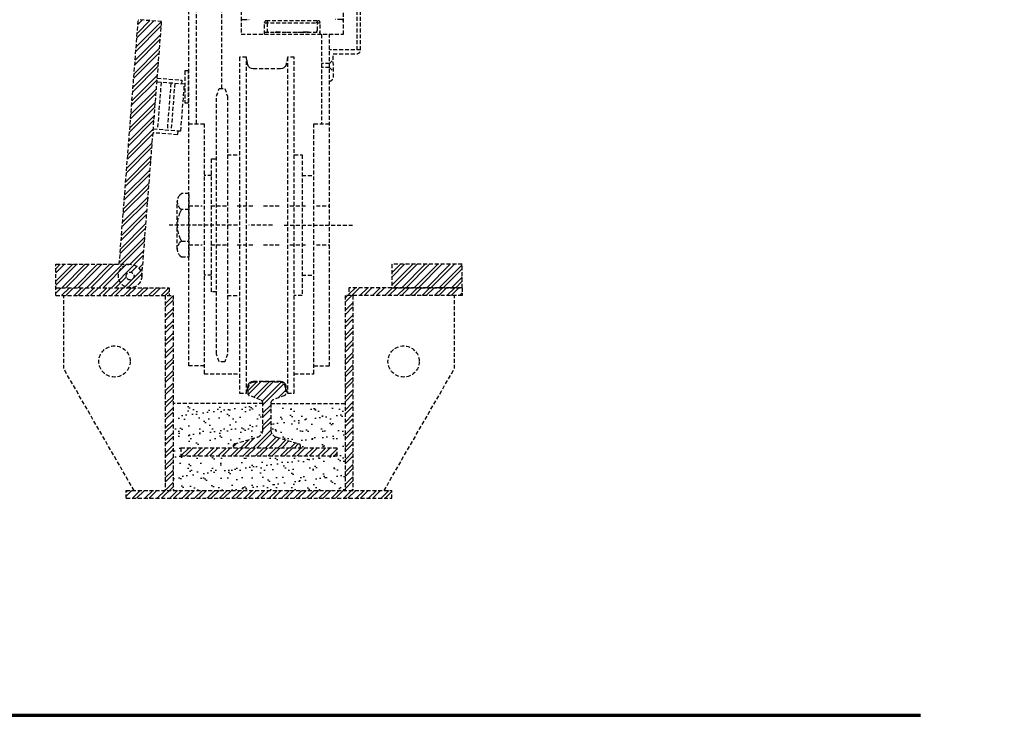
# Model space of a CAD drawing. Header units: inches. Extents: x 0 to 819, y -149 to 56.
# Tile 8 of 13: x 562 to 625, y -145 to -101. Entities that reach past the tile are written whole.
import ezdxf
from ezdxf import colors
from ezdxf.entities.mleader import LeaderData, LeaderLine
from ezdxf.enums import TextEntityAlignment as Align
from ezdxf.math import Vec2, Vec3

# ---------------------------------------------------------------- set-up
doc = ezdxf.new("R2010")
doc.units = ezdxf.units.IN
doc.header["$MEASUREMENT"] = 0
doc.linetypes.add('HIDDEN', pattern=[0.375, 0.25, -0.125])
for name, color, linetype in [('E-ANNO-TEXT', 2, 'Continuous'), ('G-ANNO-STD-SCRN-HIDD', 250, 'HIDDEN'), ('S-ANNO-SYMB', 2, 'Continuous')]:
    doc.layers.add(name, color=color, linetype=linetype)
doc.styles.add('Annotative', font='romans.shx', dxfattribs={"width": 0.8, "height": 0.125})
doc.styles.add('TITLES', font='swiss.ttf', dxfattribs={"width": 0.8})
pattern_1 = [(45, (329.21456, -164.8668), (-0.3977476, 0.3977476), []), (45, (329.4797, -164.8668), (-0.3977476, 0.3977476), [])]

# ---------------------------------------------------------------- blocks, each defined once
blk = doc.blocks.new('*U6')
at = {"linetype": 'Continuous', "lineweight": 70}
blk.add_line((1.125, 0.625), (10.5115, 0.625), dxfattribs=at)
at = {"style": 'TITLES', "width": 0.8}
blk.add_attdef('DRAWING_AREA_TITLE', text='', height=0.25, dxfattribs=at).set_placement((1.3743, 0.6339), align=Align.BOTTOM_LEFT)
blk.add_attdef('X#', text='', height=0.25, dxfattribs=at).set_placement((0.8125, 0.625), align=Align.MIDDLE_CENTER)
blk.add_attdef('SCALE:', text='', height=0.0938, dxfattribs=at).set_placement((1.3743, 0.5606), align=Align.TOP_LEFT)

msp = doc.modelspace()

# ---------------------------------------------------------------- hatches: boundary and pattern name
at = {"layer": 'G-ANNO-STD-SCRN-HIDD', "lineweight": -3}
h = msp.add_hatch(dxfattribs=at)
h.set_pattern_fill('ANSI32', color=256, scale=1.5)
h.set_pattern_definition(pattern_1)
h.paths.add_polyline_path([(571.574, -100.711), (570.079, -100.595), (568.862, -116.238), (569.556, -116.238, -0.437143), (570.303, -117.046)])
h = msp.add_hatch(dxfattribs=at)
h.set_pattern_fill('ANSI32', color=256, scale=1.5)
h.set_pattern_definition([(45, (320.33583, -205.8668), (-0.3977476, 0.3977476), []), (45, (320.601, -205.8668), (-0.3977476, 0.3977476), [])])
edge = h.paths.add_edge_path()
edge.add_line((569.566, -116.238), (564.806, -116.238))
edge.add_line((564.806, -116.238), (564.806, -117.738))
edge.add_line((564.806, -117.738), (569.566, -117.738))
edge.add_arc((569.566, -116.988), 0.75, 270, 450)
edge = h.paths.add_edge_path(flags=16)
edge.add_arc((569.566, -116.988), 0.25, 0, 360)
h = msp.add_hatch(dxfattribs=at)
h.set_pattern_fill('ANSI32', color=256, scale=1.5)
h.set_pattern_definition([(45, (328.21456, -164.8668), (-0.3977476, 0.3977476), []), (45, (328.4797, -164.8668), (-0.3977476, 0.3977476), [])])
h.paths.add_polyline_path([(586.306, -116.238), (586.306, -117.738), (590.806, -117.738), (590.806, -116.238)])
h = msp.add_hatch(dxfattribs=at)
h.set_pattern_fill('ANSI32', color=256, scale=1.5)
h.set_pattern_definition(pattern_1)
h.paths.add_polyline_path([(590.806, -117.867), (583.556, -117.867), (583.556, -118.238), (590.806, -118.238)])
h.paths.add_polyline_path([(590.806, -117.738), (586.306, -117.738), (583.556, -117.738), (583.556, -117.867), (590.806, -117.867)])
h.paths.add_polyline_path([(571.215, -117.738), (564.806, -117.738), (564.806, -117.867), (571.215, -117.867)])
h.paths.add_polyline_path([(572.056, -117.738), (571.215, -117.738), (571.215, -117.867), (572.056, -117.867)])
h.paths.add_polyline_path([(572.056, -117.867), (571.215, -117.867), (571.215, -118.238), (572.056, -118.238)])
h.paths.add_polyline_path([(571.215, -117.867), (564.806, -117.867), (564.806, -118.238), (571.215, -118.238)])
h.paths.add_polyline_path([(572.306, -118.238), (571.806, -118.238), (571.806, -127.214), (572.306, -127.339)])
h.paths.add_polyline_path([(572.306, -127.339), (571.806, -127.214), (571.806, -130.705), (572.306, -130.705)])
h.paths.add_polyline_path([(586.306, -130.705), (570.505, -130.705), (569.315, -131.205), (586.306, -131.205)])
h.paths.add_polyline_path([(570.505, -130.705), (569.306, -130.705), (569.306, -131.205), (569.315, -131.205)])
h.paths.add_polyline_path([(583.806, -128.31), (583.306, -128.237), (583.306, -130.705), (583.806, -130.705)])
h.paths.add_polyline_path([(583.806, -122.846), (583.306, -122.735), (583.306, -128.237), (583.806, -128.31)])
h.paths.add_polyline_path([(583.806, -118.238), (583.556, -118.238), (583.306, -118.238), (583.306, -122.735), (583.806, -122.846)])
h = msp.add_hatch(dxfattribs=at)
h.set_pattern_fill('ANSI32', color=256, scale=1.5)
h.set_pattern_definition([(45, (401.8315, -64.11896), (-0.3977476, 0.3977476), []), (45, (402.09664, -64.11896), (-0.3977476, 0.3977476), [])])
h.paths.add_polyline_path([(579.444, -124.623), (578.714, -124.909, 0.308607), (578.556, -125.141), (578.556, -126.812, 0.332706), (578.915, -127.292), (580.386, -127.724, -0.332706), (580.431, -127.784), (580.431, -127.925, -0.414214), (580.368, -127.988), (576.243, -127.988, -0.414214), (576.181, -127.925), (576.181, -127.784, -0.332706), (576.226, -127.724), (577.697, -127.292, 0.332706), (578.056, -126.812), (578.056, -125.141, 0.308607), (577.897, -124.909), (577.168, -124.623, -0.354665), (577.118, -124.562), (577.118, -124.147, -0.391902), (577.464, -123.773), (577.816, -123.746, -0.019195), (578.046, -123.738), (578.565, -123.738, -0.019195), (578.796, -123.746), (579.147, -123.773, -0.391902), (579.493, -124.147), (579.493, -124.562, -0.354665)])
h = msp.add_hatch(dxfattribs=at)
h.set_pattern_fill('AR-SAND', color=256, scale=0.5)
h.set_pattern_definition([(37.5, (14.9457, 0), (-0.0314967, 0.9634119), [0, -0.76, 0, -0.85, 0, -0.8125]), (7.5, (14.9457, 0), (0.8848884, 1.411073), [0, -0.41, 0, -0.685, 0, -0.2625]), (327.5, (14.3307, 0), (1.5570709, 0.0028295), [0, -0.25, 0, -0.9, 0, -1.175]), (317.5, (14.3307, 0), (1.5030633, 0.4388378), [0, -0.125, 0, -0.59, 0, -0.675])])
h.paths.add_polyline_path([(583.306, -125.141), (578.556, -125.141), (578.556, -126.812, 0.332706), (578.915, -127.292), (580.386, -127.724, -0.332706), (580.431, -127.784), (580.431, -127.925, -0.414214), (580.368, -127.988), (582.806, -127.988), (582.806, -128.488), (572.806, -128.488), (572.806, -127.988), (576.243, -127.988, -0.414214), (576.181, -127.925), (576.181, -127.784, -0.332706), (576.226, -127.724), (577.697, -127.292, 0.332706), (578.056, -126.812), (578.056, -125.141), (572.306, -125.141), (572.306, -130.705), (583.306, -130.705)])
h = msp.add_hatch(dxfattribs=at)
h.set_pattern_fill('ANSI32', color=256, scale=1.5)
h.set_pattern_definition([(45, (402.8315, -74.9324), (-0.3977476, 0.3977476), []), (45, (403.09664, -74.9324), (-0.3977476, 0.3977476), [])])
h.paths.add_polyline_path([(572.806, -128.488), (582.806, -128.488), (582.806, -127.988), (572.806, -127.988)])

# ---------------------------------------------------------------- linework, layer by layer
for p, q in [((568.862, -116.238), (570.079, -100.595)), ((571.574, -100.711), (570.079, -100.595)), ((570.303, -117.046), (571.574, -100.711)), ((584.307, -102.529), (582.307, -102.529)), ((582.307, -103.404), (582.558, -103.154)), ((582.561, -104.282), (582.557, -102.779)), ((582.557, -102.779), (584.058, -102.779)), ((582.307, -103.404), (581.809, -103.404)), ((582.309, -103.652), (581.809, -103.652)), ((582.309, -103.652), (582.56, -103.904)), ((573.034, -104.72), (571.273, -104.583)), ((572.161, -104.653), (571.929, -107.643)), ((572.411, -104.672), (572.178, -107.663)), ((571.04, -107.574), (572.801, -107.711)), ((564.806, -118.238), (564.806, -116.238)), ((564.806, -117.738), (572.056, -117.738)), ((572.056, -117.738), (572.056, -118.238)), ((583.556, -117.738), (583.556, -118.238)), ((590.806, -117.738), (583.556, -117.738)), ((590.806, -117.738), (590.806, -118.238)), ((564.806, -118.238), (572.306, -118.238)), ((565.306, -122.911), (565.306, -118.238)), ((571.806, -118.238), (571.806, -130.705)), ((572.306, -118.238), (572.306, -130.705)), ((583.306, -118.238), (583.306, -130.705)), ((590.806, -118.238), (583.306, -118.238)), ((583.806, -118.238), (583.806, -130.705)), ((590.306, -122.911), (590.306, -118.238)), ((569.806, -130.705), (565.306, -122.911)), ((585.806, -130.705), (590.306, -122.911)), ((578.056, -125.141), (572.306, -125.141)), ((578.556, -125.141), (583.306, -125.141)), ((569.306, -130.705), (586.306, -130.705)), ((569.306, -131.205), (569.306, -130.705)), ((586.306, -131.205), (586.306, -130.705)), ((569.306, -131.205), (586.306, -131.205))]:
    msp.add_line(p, q, dxfattribs=at)
for points in [[(574.304, -122.74), (573.307, -122.74), (573.307, -74.981)], [(573.806, -107.242), (573.806, -74.981)], [(584.307, -102.529), (584.307, -76.409), (584.057, -76.409), (584.057, -102.529)], [(576.663, -94.731), (576.541, -94.731), (576.541, -100.04), (576.663, -100.04), (576.663, -101.525), (583.202, -101.525), (583.202, -100.04), (583.314, -100.04), (583.314, -94.731), (583.202, -94.731)], [(575.433, -104.984), (575.423, -99.928)], [(576.673, -100.691), (576.684, -100.63), (576.734, -100.589), (576.785, -100.579), (577.172, -100.579)], [(578.158, -101.525), (578.158, -100.752)], [(578.351, -100.752), (578.341, -100.701), (578.311, -100.67), (578.26, -100.66), (578.219, -100.67), (578.179, -100.701), (578.168, -100.752)], [(578.26, -100.65), (581.606, -100.65)], [(578.362, -100.803), (578.362, -100.752)], [(581.504, -100.803), (581.504, -100.752)], [(581.697, -100.752), (581.687, -100.701), (581.657, -100.67), (581.606, -100.66), (581.565, -100.67), (581.524, -100.701), (581.514, -100.752)], [(581.707, -101.525), (581.707, -100.752)], [(583.192, -100.691), (583.182, -100.63), (583.141, -100.589), (583.08, -100.579), (582.684, -100.579)], [(578.158, -100.803), (581.707, -100.803)], [(578.158, -101.392), (579.338, -101.392), (579.338, -101.382)], [(578.321, -100.803), (578.321, -101.281), (578.331, -101.331), (578.382, -101.382), (578.433, -101.392)], [(578.829, -101.392), (578.87, -101.382)], [(578.921, -101.372), (578.88, -101.382)], [(578.921, -101.362), (579.592, -101.392), (580.263, -101.392), (580.924, -101.362)], [(580.518, -101.382), (580.518, -101.392), (581.707, -101.392)], [(580.975, -101.382), (580.934, -101.372)], [(580.995, -101.382), (581.036, -101.392)], [(581.423, -101.392), (581.484, -101.382), (581.524, -101.331), (581.534, -101.281)], [(581.545, -101.281), (581.545, -100.803)], [(581.311, -122.74), (582.307, -122.74), (582.307, -101.525)], [(581.809, -101.525), (581.809, -107.242)], [(579.623, -102.991), (579.551, -103.377), (579.531, -103.489), (579.48, -103.591), (579.399, -103.672), (579.297, -103.723), (579.185, -103.743), (577.426, -103.743), (577.314, -103.723), (577.212, -103.672), (577.131, -103.591), (577.08, -103.489), (577.06, -103.377), (576.999, -102.991)], [(571.292, -104.334), (572.86, -104.456), (572.84, -104.705)], [(571.538, -104.604), (571.306, -107.595)], [(572.801, -107.711), (573.034, -104.72)], [(572.608, -107.696), (572.588, -107.946), (571.021, -107.824)], [(573.307, -107.242), (574.304, -107.242), (574.304, -123.238), (576.562, -123.238)], [(580.06, -123.238), (581.311, -123.238), (581.311, -107.242), (582.307, -107.242)], [(575.087, -117.991), (574.772, -117.991), (574.772, -109.489), (575.087, -109.489)], [(575.779, -109.245), (576.562, -109.245)], [(580.06, -109.245), (580.558, -109.245), (580.558, -118.235), (580.06, -118.235)], [(574.772, -110.557), (574.304, -110.557)], [(580.558, -110.557), (581.311, -110.557)], [(572.738, -115.682), (572.84, -115.764), (573.328, -115.764), (573.328, -111.716), (572.84, -111.716)], [(572.84, -111.727), (572.738, -111.808)], [(572.575, -115.266), (572.575, -112.225)], [(572.738, -112.642), (572.84, -112.723)], [(573.328, -112.489), (574.162, -112.489)], [(574.721, -112.489), (575.85, -112.489)], [(576.409, -112.489), (577.538, -112.489)], [(578.097, -112.489), (579.216, -112.489)], [(579.785, -112.489), (580.904, -112.489)], [(581.473, -112.489), (582.307, -112.489)], [(576.419, -113.73), (572.036, -113.73)], [(578.667, -113.73), (577.162, -113.73)], [(579.419, -113.73), (583.812, -113.73)], [(572.84, -114.767), (572.738, -114.849)], [(573.328, -114.991), (574.162, -114.991)], [(574.721, -114.991), (575.85, -114.991)], [(576.409, -114.991), (577.538, -114.991)], [(578.097, -114.991), (579.216, -114.991)], [(579.785, -114.991), (580.904, -114.991)], [(581.473, -114.991), (582.307, -114.991)], [(564.806, -116.238), (569.556, -116.238)], [(586.306, -116.238), (586.306, -117.738), (590.806, -117.738), (590.806, -116.238), (586.306, -116.238)], [(574.772, -116.923), (574.304, -116.923)], [(580.558, -116.923), (581.311, -116.923)], [(575.779, -118.235), (576.562, -118.235)], [(579.623, -124.489), (579.551, -124.103), (579.531, -123.991), (579.48, -123.889), (579.399, -123.808), (579.297, -123.757), (579.185, -123.737), (577.426, -123.737), (577.314, -123.757), (577.212, -123.808), (577.131, -123.889), (577.08, -123.991), (577.06, -124.103), (576.999, -124.489)]]:
    msp.add_lwpolyline(points, dxfattribs=at)
for points in [[(576.999, -102.991), (576.562, -102.991), (576.562, -124.489), (576.999, -124.489)], [(580.06, -102.991), (579.623, -102.991), (579.623, -124.489), (580.06, -124.489)], [(573.285, -103.873), (573.051, -103.873), (573.051, -105.904), (573.285, -105.904)], [(575.616, -122.476), (575.25, -122.476), (575.087, -121.977), (575.087, -105.482), (575.25, -104.984), (575.616, -104.984), (575.779, -105.482), (575.779, -121.977)], [(572.806, -128.488), (582.806, -128.488), (582.806, -127.988), (572.806, -127.988)]]:
    msp.add_lwpolyline(points, close=True, dxfattribs=at)
for points in [[(573.328, -112.723), (572.84, -112.723), (572.738, -112.937, 0.206171), (572.738, -114.543), (572.84, -114.757), (573.328, -114.757)], [(576.243, -127.988, -0.414214), (576.181, -127.925), (576.181, -127.784, -0.332706), (576.226, -127.724), (577.697, -127.292, 0.332706), (578.056, -126.812), (578.056, -125.141, 0.308607), (577.897, -124.909), (577.168, -124.623, -0.354665), (577.118, -124.562), (577.118, -124.147, -0.391902), (577.464, -123.773), (577.816, -123.746, -0.019195), (578.046, -123.738), (578.565, -123.738, -0.019195), (578.796, -123.746), (579.147, -123.773, -0.391902), (579.493, -124.147), (579.493, -124.562, -0.354665), (579.444, -124.623), (578.714, -124.909, 0.308607), (578.556, -125.141), (578.556, -126.812, 0.332706), (578.915, -127.292), (580.386, -127.724, -0.332706), (580.431, -127.784), (580.431, -127.925, -0.414214), (580.368, -127.988)]]:
    msp.add_lwpolyline(points, format="xyb", dxfattribs=at)
for centre, radius in [((569.556, -116.988), 0.75), ((569.556, -116.988), 0.25), ((568.556, -122.449), 1), ((587.056, -122.449), 1)]:
    msp.add_circle(centre, radius, dxfattribs=at)
for centre, radius, start, end in [((584.039, -102.51), 0.269, 274.10805, 356.05988), ((582.279, -104.246), 0.284, 275.7663, 352.73714)]:
    msp.add_arc(centre, radius, start, end, dxfattribs=at)
for points in [[(572.738, -111.808), (572.519, -112.026), (572.519, -112.424), (572.738, -112.642)], [(572.738, -114.849), (572.519, -115.067), (572.519, -115.464), (572.738, -115.682)]]:
    msp.add_open_spline(points, degree=3, dxfattribs=at)

# ---------------------------------------------------------------- block references
at = {"layer": 'S-ANNO-SYMB', "lineweight": -3, "xscale": 11.99999999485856, "yscale": 11.99999999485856, "zscale": 11.99999999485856}
msp.add_blockref('*U6', (493.996, -152.584), dxfattribs=at)

# ---------------------------------------------------------------- leaders
at = {"layer": 'E-ANNO-TEXT', "lineweight": -3}
ml = msp.add_multileader_mtext('Standard', dxfattribs=at)
ml.set_content('\\A1;TO SECONDARY GROUNDING RING RE: C1/E-508 FOR CONTINUATION ', color=256, style='Annotative')
ml.set_leader_properties(color=1, linetype='ByLayer', lineweight=-1)
ml.build(insert=Vec2(0, 0))
ml.multileader.update_dxf_attribs({"text_right_attachment_type": 3, "dogleg_length": 0.125, "arrow_head_size": 1.5, "scale": 12})
ctx = ml.context
ctx.base_point, ctx.scale, ctx.char_height, ctx.arrow_head_size, ctx.landing_gap_size, ctx.plane_origin = Vec3(421.206, -138.993), 12, 1.5, 1.5, 1.08, Vec3(-510.408, -1053.139)
ctx.right_attachment = 3
notes = []
notes.append((ctx, [(0, (1, 1, 0), (419.706, -138.993), (1, 0), 1.5, [(0, [(420.54, -134.482)], 0, [])])]))
ctx.mtext.insert, ctx.mtext.width, ctx.mtext.defined_height = Vec3(422.286, -137.993), 31.73454, 4.858
ctx.mtext.has_bg_fill, ctx.mtext.bg_color, ctx.mtext.bg_scale_factor, ctx.mtext.bg_transparency, ctx.mtext.use_window_bg_color = 1, -1073741824, 1, 0, 1
for ctx, leaders in notes:
    for number, flags, end, landing, length, lines in leaders:
        leader = LeaderData()
        leader.index, (leader.has_last_leader_line, leader.has_dogleg_vector, leader.attachment_direction) = number, flags
        leader.last_leader_point, leader.dogleg_vector, leader.dogleg_length = Vec3(end), Vec3(landing), length
        for number, points, colour, breaks in lines:
            line = LeaderLine()
            line.index, line.vertices, line.color, line.breaks = number, Vec3.list(points), colors.encode_raw_color(colour), breaks
            leader.lines.append(line)
        ctx.leaders.append(leader)

doc.saveas('drawing.dxf')
